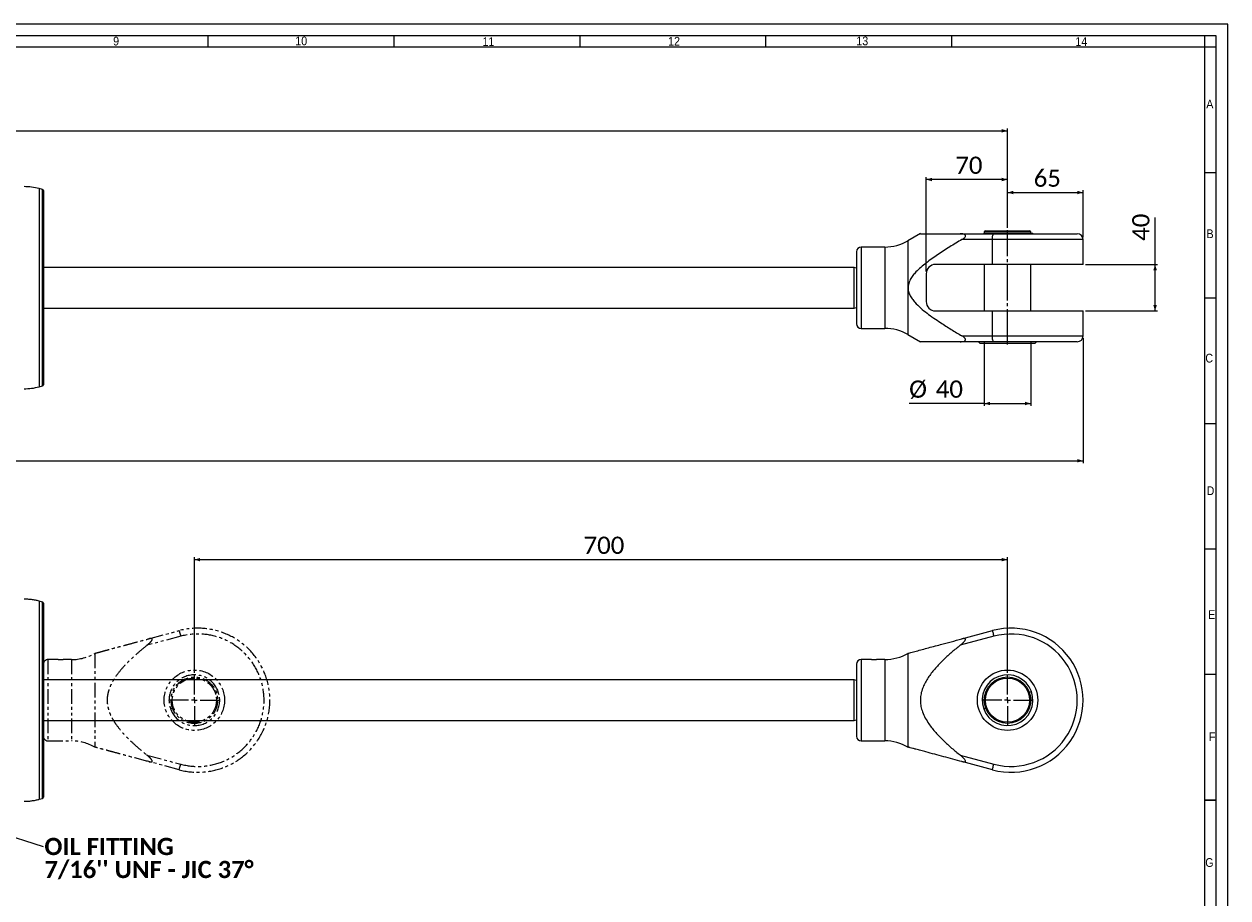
# Model space of a CAD drawing. Header units: millimetres. Extents: x 20 to 2358, y 20 to 1662.
# Tile 7 of 7: x 1322 to 2358, y 910 to 1662. Entities that reach past the tile are written whole.
import ezdxf

# ---------------------------------------------------------------- set-up
doc = ezdxf.new("R2010")
doc.units = ezdxf.units.MM
doc.header["$LTSCALE"] = 2
for name, pattern in [('SLD-Centro', [19.05, 15.24, -1.27, 1.27, -1.27]), ('SLD-Combinazione-di-due-tratteggi', [12.7, 6.35, -1.27, 1.27, -1.27, 1.27, -1.27]), ('SLD-Solido', [0])]:
    doc.linetypes.add(name, pattern=pattern)
doc.styles.add('SLDTEXTSTYLE0', font='GOTHIC.TTF', dxfattribs={"width": 0.913})
doc.styles.add('SLDTEXTSTYLE3', font='CALIBRI.TTF')
doc.styles.add('SLDTEXTSTYLE4', font='CALIBRIB.TTF')
doc.styles.get("Standard").update_dxf_attribs({"font": 'CALIBRIB.TTF'})
doc.dimstyles.new('SLDDIMSTYLE0', dxfattribs={"dimtxt": 14.816667, "dimasz": 5, "dimexe": 0, "dimexo": 0.0625, "dimgap": 3.704167, "dimtad": 1, "dimrnd": 1e-09, "dimzin": 12, "dimdsep": 46, "dimtxsty": 'SLDTEXTSTYLE4', "dimsah": 1, "dimcen": 0.09, "dimadec": 0, "dimazin": 3, "dimtfac": 1, "dimtofl": 0, "dimtmove": 0, "dimatfit": 3, "dimfxl": 0, "dimfrac": 2, "dimtolj": 1, "dimtzin": 12, "dimarcsym": 0})
doc.dimstyles.new('SLDDIMSTYLE1', dxfattribs={"dimtxt": 0.18, "dimasz": 5, "dimexe": 0, "dimexo": 0.0625, "dimgap": 0, "dimtad": 0, "dimtih": 1, "dimtoh": 1, "dimdec": 0, "dimrnd": 1e-09, "dimzin": 0, "dimdsep": 46, "dimtxsty": 'Standard', "dimsah": 1, "dimcen": 0.09, "dimadec": 0, "dimazin": 0, "dimtfac": 5, "dimtdec": 0, "dimtofl": 0, "dimtmove": 0, "dimatfit": 3, "dimfxl": 0, "dimfrac": 2, "dimtolj": 1, "dimtzin": 0, "dimarcsym": 0})

# ---------------------------------------------------------------- blocks, each defined once
blk = doc.blocks.new('_D')
at = {"color": 7, "linetype": 'SLD-Solido', "lineweight": 0}
for p, q in [((226.5, 1486.6), (226.5, 1572.1)), ((226.5, 1570.1), (2168.3, 1570.1)), ((2168.3, 1486.6), (2168.3, 1572.1))]:
    blk.add_line(p, q, dxfattribs=at)
for points in [[(226.5, 1570.1), (231.5, 1568.6), (231.5, 1571.6)], [(2168.3, 1570.1), (2163.3, 1571.6), (2163.3, 1568.6)]]:
    blk.add_solid(points, dxfattribs=at)
at = {"color": 7, "linetype": 'SLD-Solido', "lineweight": 0, "insert": (1164.8, 1589.8), "char_height": 14.82, "attachment_point": 1, "style": 'SLDTEXTSTYLE3'}
blk.add_mtext('1941,81', dxfattribs=at)
blk = doc.blocks.new('_D_1')
at = {"color": 7, "linetype": 'SLD-Solido', "lineweight": 0}
for p, q in [((159.5, 1391.6), (159.5, 1284.1)), ((2233.3, 1391.6), (2233.3, 1284.1)), ((159.5, 1286.1), (2233.3, 1286.1))]:
    blk.add_line(p, q, dxfattribs=at)
for points in [[(159.5, 1286.1), (164.5, 1284.6), (164.5, 1287.6)], [(2233.3, 1286.1), (2228.3, 1287.6), (2228.3, 1284.6)]]:
    blk.add_solid(points, dxfattribs=at)
at = {"color": 7, "linetype": 'SLD-Solido', "lineweight": 0, "insert": (1163.8, 1305.8), "char_height": 14.82, "attachment_point": 1, "style": 'SLDTEXTSTYLE3'}
blk.add_mtext('2073,81', dxfattribs=at)
blk = doc.blocks.new('_D_2')
at = {"color": 7, "linetype": 'SLD-Solido', "lineweight": 0}
for p, q in [((2148.3, 1388.1), (2148.3, 1333.4)), ((2188.3, 1388.1), (2188.3, 1333.4)), ((2148.3, 1335.4), (2083.6, 1335.4)), ((2148.3, 1335.4), (2188.3, 1335.4))]:
    blk.add_line(p, q, dxfattribs=at)
for points in [[(2148.3, 1335.4), (2153.3, 1333.9), (2153.3, 1336.9)], [(2188.3, 1335.4), (2183.3, 1336.9), (2183.3, 1333.9)]]:
    blk.add_solid(points, dxfattribs=at)
at = {"color": 7, "linetype": 'SLD-Solido', "lineweight": 0, "char_height": 14.82, "attachment_point": 1, "style": 'SLDTEXTSTYLE3'}
for s, insert in [('%%c', (2083.6, 1355.2)), ('40', (2106.5, 1355.2))]:
    blk.add_mtext(s, dxfattribs=dict(at, insert=insert))
blk = doc.blocks.new('_D_3')
at = {"color": 7, "linetype": 'SLD-Solido', "lineweight": 0}
for p, q in [((2295.3, 1455.1), (2295.3, 1495.4)), ((2235.3, 1455.1), (2297.3, 1455.1)), ((2295.3, 1415.1), (2295.3, 1455.1)), ((2235.3, 1415.1), (2297.3, 1415.1))]:
    blk.add_line(p, q, dxfattribs=at)
for points in [[(2295.3, 1455.1), (2293.8, 1450.1), (2296.8, 1450.1)], [(2295.3, 1415.1), (2296.8, 1420.1), (2293.8, 1420.1)]]:
    blk.add_solid(points, dxfattribs=at)
at = {"color": 7, "linetype": 'SLD-Solido', "lineweight": 0, "insert": (2275.6, 1475.4), "char_height": 14.82, "attachment_point": 1, "rotation": 90, "style": 'SLDTEXTSTYLE3'}
blk.add_mtext('40', dxfattribs=at)
blk = doc.blocks.new('_D_4')
at = {"color": 7, "linetype": 'SLD-Solido', "lineweight": 0}
for p, q in [((2168.3, 1486.6), (2168.3, 1519)), ((2168.3, 1517), (2233.3, 1517)), ((2233.3, 1478.6), (2233.3, 1519))]:
    blk.add_line(p, q, dxfattribs=at)
for points in [[(2168.3, 1517), (2173.3, 1515.5), (2173.3, 1518.5)], [(2233.3, 1517), (2228.3, 1518.5), (2228.3, 1515.5)]]:
    blk.add_solid(points, dxfattribs=at)
at = {"color": 7, "linetype": 'SLD-Solido', "lineweight": 0, "insert": (2190.8, 1536.8), "char_height": 14.82, "attachment_point": 1, "style": 'SLDTEXTSTYLE3'}
blk.add_mtext('65', dxfattribs=at)
blk = doc.blocks.new('_D_5')
at = {"color": 7, "linetype": 'SLD-Solido', "lineweight": 0}
for p, q in [((2098.3, 1449.1), (2098.3, 1530.2)), ((2168.3, 1528.2), (2098.3, 1528.2)), ((2168.3, 1486.6), (2168.3, 1530.2))]:
    blk.add_line(p, q, dxfattribs=at)
for points in [[(2098.3, 1528.2), (2103.3, 1526.7), (2103.3, 1529.7)], [(2168.3, 1528.2), (2163.3, 1529.7), (2163.3, 1526.7)]]:
    blk.add_solid(points, dxfattribs=at)
at = {"color": 7, "linetype": 'SLD-Solido', "lineweight": 0, "insert": (2123.3, 1547.9), "char_height": 14.82, "attachment_point": 1, "style": 'SLDTEXTSTYLE3'}
blk.add_mtext('70', dxfattribs=at)
blk = doc.blocks.new('_D_10')
at = {"color": 7, "linetype": 'SLD-Solido', "lineweight": 0}
for p, q in [((1468.3, 1103.5), (1468.3, 1203)), ((2168.3, 1103.5), (2168.3, 1203)), ((1468.3, 1201), (2168.3, 1201))]:
    blk.add_line(p, q, dxfattribs=at)
for points in [[(1468.3, 1201), (1473.3, 1199.5), (1473.3, 1202.5)], [(2168.3, 1201), (2163.3, 1202.5), (2163.3, 1199.5)]]:
    blk.add_solid(points, dxfattribs=at)
at = {"color": 7, "linetype": 'SLD-Solido', "lineweight": 0, "insert": (1803.3, 1220.8), "char_height": 14.82, "attachment_point": 1, "style": 'SLDTEXTSTYLE3'}
blk.add_mtext('700', dxfattribs=at)
blk = doc.blocks.new('SW_NOTE_3')
at = {"color": 0, "linetype": 'Continuous', "lineweight": 0, "char_height": 14.817, "attachment_point": 1, "style": 'SLDTEXTSTYLE4'}
for s, insert in [('OIL FITTING', (1.2, 7.3)), ("7/16'' UNF - JIC 37°", (1.2, -12.5))]:
    blk.add_mtext(s, dxfattribs=dict(at, insert=insert))
blk = doc.blocks.new('SW_CENTERMARKSYMBOL_0')
at = {"color": 0, "linetype": 'SLD-Solido', "lineweight": 0}
for p, q in [((0, 5), (0, 21.5)), ((-5, 0), (-21.5, 0)), ((0, 0), (-2.5, 0)), ((0, 0), (0, 2.5)), ((0, 0), (0, -2.5)), ((0, 0), (2.5, 0)), ((5, 0), (21.5, 0)), ((0, -5), (0, -21.5))]:
    blk.add_line(p, q, dxfattribs=at)
blk = doc.blocks.new('SW_CENTERMARKSYMBOL_1')
at = {"color": 0, "linetype": 'SLD-Solido', "lineweight": 0}
for p, q in [((0, 5), (0, 21.5)), ((-5, 0), (-21.5, 0)), ((0, 0), (-2.5, 0)), ((0, 0), (0, 2.5)), ((0, 0), (0, -2.5)), ((0, 0), (2.5, 0)), ((5, 0), (21.5, 0)), ((0, -5), (0, -21.5))]:
    blk.add_line(p, q, dxfattribs=at)

msp = doc.modelspace()

# ---------------------------------------------------------------- linework, layer by layer
at = {"color": 7, "linetype": 'SLD-Solido', "lineweight": 0}
for p, q in [((2358, 1662), (20, 1662)), ((2358, 20), (2358, 1662)), ((2348, 1652), (30, 1652)), ((1480, 1652), (1480, 1642)), ((1640, 1652), (1640, 1642)), ((1800, 1652), (1800, 1642)), ((1960, 1652), (1960, 1642)), ((2120, 1652), (2120, 1642)), ((2338, 1642), (2338, 1652)), ((2348, 30), (2348, 1652)), ((2348, 1642), (2338, 1642)), ((2348, 1534), (2338, 1534)), ((2348, 1426), (2338, 1426)), ((2348, 1318), (2338, 1318)), ((2348, 1210), (2338, 1210)), ((2348, 1102), (2338, 1102)), ((2348, 994), (2338, 994)), ((2338, 994), (2348, 994))]:
    msp.add_line(p, q, dxfattribs=at)
at = {"color": 7, "linetype": 'SLD-Solido', "lineweight": 15}
for p, q in [((2338, 1642), (40, 1642)), ((2338, 40), (2338, 1642)), ((1337.57, 1519.593), (1334.67, 1520.371)), ((1338.312, 1518.627), (1338.312, 1435.074)), ((2147.801, 1482.074), (2147.801, 1481.574)), ((2147.801, 1482.074), (2190.147, 1482.074)), ((2149.316, 1484.074), (2148.316, 1483.074)), ((2148.316, 1483.074), (2148.316, 1482.074)), ((2188.316, 1483.074), (2148.316, 1483.074)), ((2149.316, 1484.074), (2187.316, 1484.074)), ((2188.316, 1483.074), (2187.316, 1484.074)), ((2188.316, 1482.074), (2188.316, 1483.074)), ((2190.147, 1481.574), (2190.147, 1482.074)), ((2093.268, 1481.594), (2082.598, 1475.433)), ((2127.531, 1481.574), (2156.532, 1481.574)), ((2155.235, 1476.574), (2129.092, 1476.574)), ((2155.235, 1455.074), (2155.235, 1476.574)), ((2156.532, 1481.574), (2228.316, 1481.574)), ((2233.316, 1455.074), (2233.316, 1476.574)), ((2038.316, 1466.074), (2038.316, 1404.074)), ((2062.598, 1470.074), (2042.316, 1470.074)), ((2036.316, 1452.574), (1338.312, 1452.574)), ((2038.316, 1452.038), (2036.316, 1452.574)), ((2036.316, 1417.574), (2036.316, 1452.574)), ((2155.235, 1455.074), (2106.316, 1455.074)), ((2148.316, 1455.074), (2148.316, 1415.074)), ((2233.316, 1455.074), (2155.235, 1455.074)), ((2188.316, 1415.074), (2188.316, 1455.074)), ((2098.316, 1447.074), (2098.316, 1423.074)), ((1338.312, 1435.074), (1338.312, 1351.521)), ((1338.312, 1417.574), (2036.316, 1417.574)), ((2036.316, 1417.574), (2038.316, 1418.11)), ((2106.316, 1415.074), (2155.235, 1415.074)), ((2155.235, 1393.574), (2155.235, 1415.074)), ((2155.235, 1415.074), (2233.316, 1415.074)), ((2233.316, 1393.574), (2233.316, 1415.074)), ((2042.316, 1400.074), (2062.598, 1400.074)), ((2082.598, 1394.715), (2093.267, 1388.555)), ((2129.092, 1393.574), (2155.235, 1393.574)), ((2156.532, 1388.574), (2127.531, 1388.574)), ((2143.316, 1388.574), (2144.816, 1387.074)), ((2191.816, 1387.074), (2144.816, 1387.074)), ((2228.316, 1388.574), (2156.532, 1388.574)), ((2191.816, 1387.074), (2193.316, 1388.574)), ((1334.67, 1349.778), (1337.57, 1350.555)), ((1337.57, 1164.516), (1334.67, 1165.294)), ((1338.312, 1163.55), (1338.312, 996.444)), ((2156.532, 1135.047), (2127.531, 1127.258)), ((2129.092, 1132.855), (2155.235, 1139.876)), ((2082.658, 1120.391), (2082.598, 1120.356)), ((2038.316, 1110.997), (2038.316, 1048.997)), ((2051.216, 1114.997), (2042.316, 1114.997)), ((2062.598, 1114.997), (2055.39, 1114.997)), ((2036.316, 1097.497), (1338.312, 1097.497)), ((2038.316, 1096.961), (2036.316, 1097.497)), ((2036.316, 1062.497), (2036.316, 1097.497)), ((2187.11, 1086.838), (2188.83, 1087.464)), ((2147.801, 1072.531), (2149.522, 1073.157)), ((1338.312, 1062.497), (2036.316, 1062.497)), ((2036.316, 1062.497), (2038.316, 1063.033)), ((2042.316, 1044.997), (2062.598, 1044.997)), ((2082.598, 1039.638), (2082.658, 1039.603)), ((2127.531, 1032.736), (2156.532, 1024.948)), ((2155.235, 1020.119), (2129.092, 1027.14)), ((1334.67, 994.701), (1337.57, 995.478))]:
    msp.add_line(p, q, dxfattribs=at)
at = {"color": 8, "linetype": 'SLD-Solido', "lineweight": 15}
for p, q in [((1334.67, 1520.371), (1334.67, 1349.778)), ((1337.57, 1435.074), (1337.57, 1519.593)), ((2082.598, 1475.433), (2082.598, 1394.715)), ((2233.316, 1476.574), (2155.235, 1476.574)), ((2042.316, 1470.074), (2042.316, 1400.074)), ((2062.598, 1470.074), (2062.598, 1400.074)), ((1337.57, 1350.555), (1337.57, 1435.074)), ((2155.235, 1393.574), (2233.316, 1393.574)), ((1334.67, 1165.294), (1334.67, 994.701)), ((1337.57, 995.478), (1337.57, 1164.516)), ((2082.598, 1120.356), (2082.598, 1039.638)), ((2042.316, 1114.997), (2042.316, 1044.997)), ((2062.598, 1114.997), (2062.598, 1044.997))]:
    msp.add_line(p, q, dxfattribs=at)
at = {"color": 7, "linetype": 'SLD-Centro', "lineweight": 0}
msp.add_line((2168.316, 1386.074), (2168.316, 1484.574), dxfattribs=at)
at = {"color": 7, "linetype": 'SLD-Combinazione-di-due-tratteggi', "lineweight": 0}
for p, q in [((1337.57, 1164.516), (1334.67, 1165.294)), ((1338.312, 1163.55), (1338.312, 996.444)), ((1456.528, 1135.047), (1427.527, 1127.258)), ((1429.088, 1132.855), (1455.231, 1139.876)), ((1382.654, 1120.391), (1382.594, 1120.356)), ((1351.212, 1114.997), (1342.312, 1114.997)), ((1362.594, 1114.997), (1355.386, 1114.997)), ((1487.105, 1086.838), (1488.826, 1087.464)), ((1447.797, 1072.531), (1449.518, 1073.157)), ((1342.312, 1044.997), (1362.594, 1044.997)), ((1382.594, 1039.638), (1382.654, 1039.603)), ((1427.527, 1032.736), (1456.528, 1024.948)), ((1455.231, 1020.119), (1429.088, 1027.14)), ((1334.67, 994.701), (1337.57, 995.478))]:
    msp.add_line(p, q, dxfattribs=at)
at = {"color": 8, "linetype": 'SLD-Combinazione-di-due-tratteggi', "lineweight": 0}
for p, q in [((1334.67, 1165.294), (1334.67, 994.701)), ((1337.57, 995.478), (1337.57, 1164.516)), ((1382.594, 1120.356), (1382.594, 1039.638)), ((1342.312, 1114.997), (1342.312, 1044.997)), ((1362.594, 1114.997), (1362.594, 1044.997))]:
    msp.add_line(p, q, dxfattribs=at)
at = {"color": 7, "linetype": 'SLD-Solido', "lineweight": 15, "flags": 128}
for points in [[(2155.235, 1476.574), (2155.26, 1477.55), (2155.334, 1478.488), (2155.454, 1479.352), (2155.615, 1480.11), (2155.811, 1480.732), (2156.036, 1481.194), (2156.279, 1481.478), (2156.532, 1481.574)], [(2156.532, 1388.574), (2156.279, 1388.67), (2156.036, 1388.955), (2155.811, 1389.417), (2155.615, 1390.039), (2155.454, 1390.796), (2155.334, 1391.661), (2155.26, 1392.599), (2155.235, 1393.574)], [(2155.235, 1139.876), (2155.26, 1139.783), (2155.334, 1139.508), (2155.454, 1139.062), (2155.615, 1138.461), (2155.811, 1137.729), (2156.036, 1136.895), (2156.279, 1135.989), (2156.532, 1135.047)], [(2155.235, 1020.119), (2155.26, 1020.212), (2155.334, 1020.487), (2155.454, 1020.933), (2155.615, 1021.533), (2155.811, 1022.265), (2156.036, 1023.1), (2156.279, 1024.006), (2156.532, 1024.948)]]:
    msp.add_lwpolyline(points, dxfattribs=at)
at = {"color": 7, "linetype": 'SLD-Combinazione-di-due-tratteggi', "lineweight": 0, "flags": 128}
for points in [[(1455.231, 1139.876), (1455.256, 1139.783), (1455.33, 1139.508), (1455.449, 1139.062), (1455.611, 1138.461), (1455.807, 1137.729), (1456.031, 1136.895), (1456.275, 1135.989), (1456.528, 1135.047)], [(1455.231, 1020.119), (1455.256, 1020.212), (1455.33, 1020.487), (1455.449, 1020.933), (1455.611, 1021.533), (1455.807, 1022.265), (1456.031, 1023.1), (1456.275, 1024.006), (1456.528, 1024.948)]]:
    msp.add_lwpolyline(points, dxfattribs=at)
at = {"color": 7, "linetype": 'SLD-Combinazione-di-due-tratteggi', "lineweight": 0}
for radius in [26, 20, 19]:
    msp.add_circle((1468.312, 1079.997), radius, dxfattribs=at)
at = {"color": 7, "linetype": 'SLD-Solido', "lineweight": 15}
for radius in [26, 20, 19]:
    msp.add_circle((2168.316, 1079.997), radius, dxfattribs=at)
for centre, radius, start, end in [((1321.729, 1472.074), 50, 75, 90), ((1337.312, 1518.627), 1, 0, 75), ((2062.598, 1510.074), 40, 270, 300), ((2228.316, 1476.574), 5, 0, 90), ((2042.316, 1466.074), 4, 90, 180), ((2106.316, 1447.074), 8, 90, 180), ((2106.316, 1423.074), 8, 180, 270), ((2042.316, 1404.074), 4, 180, 270), ((2062.598, 1360.074), 40, 60, 90), ((2228.316, 1393.574), 5, 270, 0), ((1321.729, 1398.074), 50, 270, 285), ((1337.312, 1351.521), 1, 285, 0), ((1321.729, 1116.997), 50, 75, 90), ((1337.312, 1163.55), 1, 0, 75), ((2171.316, 1079.997), 62, 254.967562, 105.032438), ((2171.316, 1079.997), 57, 254.967562, 105.032438), ((2062.598, 1154.997), 40, 270, 300), ((2042.316, 1110.997), 4, 90, 180), ((2168.316, 1079.997), 21.831, 20, 200), ((2168.316, 1079.997), 21.831, 200, 20), ((2042.316, 1048.997), 4, 180, 270), ((2062.598, 1004.997), 40, 60, 90), ((1337.312, 996.444), 1, 285, 0), ((1321.729, 1042.997), 50, 270, 285)]:
    msp.add_arc(centre, radius, start, end, dxfattribs=at)
at = {"color": 7, "linetype": 'SLD-Combinazione-di-due-tratteggi', "lineweight": 0}
for centre, radius, start, end in [((1321.729, 1116.997), 50, 75, 90), ((1337.312, 1163.55), 1, 0, 75), ((1471.312, 1079.997), 62, 254.967562, 105.032438), ((1471.312, 1079.997), 57, 254.967562, 105.032438), ((1362.594, 1154.997), 40, 270, 300), ((1342.312, 1110.997), 4, 90, 180), ((1468.312, 1079.997), 21.831, 20, 200), ((1468.312, 1079.997), 21.831, 200, 20), ((1342.312, 1048.997), 4, 180, 270), ((1362.594, 1004.997), 40, 60, 90), ((1337.312, 996.444), 1, 285, 0), ((1321.729, 1042.997), 50, 270, 285)]:
    msp.add_arc(centre, radius, start, end, dxfattribs=at)
at = {"color": 7, "linetype": 'SLD-Solido', "lineweight": 15}
for points, knots in [([(2129.092, 1476.574), (2125.554, 1474.469), (2118.48, 1470.258), (2108.067, 1463.6), (2099.8, 1457.668), (2093.609, 1452.644), (2089.822, 1449.066), (2086.755, 1445.574), (2084.787, 1442.65), (2083.535, 1439.984), (2082.837, 1437.7), (2082.569, 1435.309), (2082.792, 1432.32), (2083.947, 1428.975), (2086.025, 1425.552), (2089.187, 1421.709), (2093.481, 1417.492), (2098.947, 1413.039), (2104.687, 1408.959), (2111.625, 1404.345), (2119.732, 1399.166), (2125.972, 1395.438), (2129.092, 1393.574)], [0, 0, 0, 0, 0.09687172, 0.19374164, 0.29049992, 0.33548728, 0.38043553, 0.41204402, 0.44357145, 0.46173534, 0.47986949, 0.49822639, 0.51658018, 0.54815409, 0.57848239, 0.60890244, 0.66370625, 0.71869492, 0.77388217, 0.8289565, 0.91447482, 1, 1, 1, 1]), ([(2093.28, 1481.574), (2093.265, 1481.574), (2093.122, 1481.574), (2093.695, 1481.574), (2095.06, 1481.574), (2097.409, 1481.574), (2101.126, 1481.574), (2106.309, 1481.574), (2112.972, 1481.574), (2120.06, 1481.574), (2125.041, 1481.574), (2127.531, 1481.574)], [0, 0, 0, 0, 0.009264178, 0.08932791, 0.171757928, 0.266907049, 0.363738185, 0.520853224, 0.678191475, 0.839076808, 1, 1, 1, 1]), ([(2129.092, 1476.574), (2129.8, 1477.023), (2130.764, 1477.633), (2131.674, 1478.656), (2132.002, 1479.259), (2132.095, 1479.759), (2131.989, 1480.254), (2131.535, 1480.818), (2130.541, 1481.267), (2129.132, 1481.534), (2128.068, 1481.561), (2127.531, 1481.574)], [0, 0, 0, 0, 0.20860429, 0.28403992, 0.33525997, 0.38679399, 0.43317501, 0.51027788, 0.6574879, 0.82713652, 1, 1, 1, 1]), ([(2127.531, 1388.574), (2128.171, 1388.594), (2129.468, 1388.634), (2130.896, 1388.982), (2131.719, 1389.529), (2132.031, 1389.99), (2132.092, 1390.499), (2131.945, 1391.029), (2131.533, 1391.684), (2130.592, 1392.626), (2129.69, 1393.196), (2129.092, 1393.574)], [0, 0, 0, 0, 0.206782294, 0.418920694, 0.504731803, 0.576459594, 0.625865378, 0.675482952, 0.732361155, 0.822350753, 1, 1, 1, 1]), ([(2127.531, 1388.574), (2125.087, 1388.574), (2120.199, 1388.574), (2113.148, 1388.574), (2106.427, 1388.574), (2101.177, 1388.574), (2097.424, 1388.574), (2095.088, 1388.574), (2093.701, 1388.574), (2093.123, 1388.574), (2093.264, 1388.574), (2093.278, 1388.574)], [0, 0, 0, 0, 0.15790059, 0.31576693, 0.47613323, 0.63626278, 0.73156462, 0.82824309, 0.90840832, 0.9907365, 1, 1, 1, 1]), ([(2082.661, 1120.385), (2082.69, 1120.393), (2082.774, 1120.416), (2083.954, 1120.733), (2086.018, 1121.287), (2089.162, 1122.131), (2093.479, 1123.291), (2098.96, 1124.763), (2104.663, 1126.294), (2111.6, 1128.157), (2119.736, 1130.342), (2125.972, 1132.017), (2129.092, 1132.855)], [0, 0, 0, 0, 0.03314859, 0.09630922, 0.15633756, 0.21782416, 0.32670069, 0.43576012, 0.54679329, 0.65784468, 0.82887011, 1, 1, 1, 1]), ([(2127.531, 1127.258), (2128.171, 1127.794), (2129.468, 1128.878), (2130.896, 1130.329), (2131.719, 1131.458), (2132.031, 1132.101), (2132.092, 1132.581), (2131.945, 1132.917), (2131.533, 1133.148), (2130.592, 1133.211), (2129.69, 1132.997), (2129.092, 1132.855)], [0, 0, 0, 0, 0.206782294, 0.418920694, 0.504731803, 0.576459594, 0.625865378, 0.675482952, 0.732361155, 0.822350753, 1, 1, 1, 1]), ([(2127.531, 1127.258), (2125.144, 1125.305), (2120.365, 1121.394), (2113.473, 1115.208), (2107, 1108.598), (2102.118, 1102.622), (2098.668, 1097.5), (2096.429, 1093.425), (2094.62, 1089.042), (2093.453, 1084.353), (2093.084, 1079.443), (2093.653, 1074.558), (2095.089, 1069.56), (2097.41, 1064.574), (2101.158, 1058.618), (2106.328, 1052.108), (2112.983, 1045.222), (2120.11, 1038.807), (2125.059, 1034.758), (2127.531, 1032.736)], [0, 0, 0, 0, 0.07690474, 0.15396699, 0.23079871, 0.30738813, 0.34598877, 0.38464043, 0.42313328, 0.46390029, 0.50462524, 0.5452137, 0.58585027, 0.63380003, 0.68182445, 0.76105024, 0.8405716, 0.92038094, 1, 1, 1, 1]), ([(2051.216, 1114.997), (2051.239, 1114.996), (2051.285, 1114.993), (2051.646, 1114.973), (2052.179, 1114.951), (2052.844, 1114.935), (2053.562, 1114.933), (2054.25, 1114.945), (2054.837, 1114.966), (2055.237, 1114.987), (2055.427, 1114.998), (2055.397, 1114.996), (2055.39, 1114.996)], [0, 0, 0, 0, 0.10723918, 0.214471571, 0.321833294, 0.429264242, 0.536565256, 0.643731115, 0.750968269, 0.858375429, 0.965784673, 1, 1, 1, 1]), ([(2129.092, 1027.14), (2123.81, 1028.558), (2115.88, 1030.688), (2105.57, 1033.457), (2099.001, 1035.221), (2093.62, 1036.666), (2089.831, 1037.684), (2086.766, 1038.507), (2084.801, 1039.034), (2083.528, 1039.376), (2082.875, 1039.552), (2082.579, 1039.631), (2082.653, 1039.611), (2082.661, 1039.609)], [0, 0, 0, 0, 0.29007758, 0.43554988, 0.58097227, 0.67070167, 0.76084031, 0.82350832, 0.88710555, 0.92303111, 0.95970497, 0.99571715, 1, 1, 1, 1]), ([(2129.092, 1027.14), (2129.8, 1026.972), (2130.764, 1026.744), (2131.674, 1026.898), (2132.002, 1027.152), (2132.095, 1027.503), (2131.989, 1028.009), (2131.535, 1028.853), (2130.536, 1030.041), (2129.13, 1031.411), (2128.065, 1032.294), (2127.531, 1032.736)], [0, 0, 0, 0, 0.20859496, 0.28402722, 0.33524499, 0.3867767, 0.43315565, 0.51025508, 0.65745852, 0.82849881, 1, 1, 1, 1])]:
    msp.add_open_spline(points, degree=3, knots=knots, dxfattribs=at)
at = {"color": 7, "linetype": 'SLD-Combinazione-di-due-tratteggi', "lineweight": 0}
for points, knots in [([(1382.657, 1120.385), (1382.686, 1120.393), (1382.77, 1120.416), (1383.95, 1120.733), (1386.014, 1121.287), (1389.158, 1122.131), (1393.475, 1123.291), (1398.956, 1124.763), (1404.659, 1126.294), (1411.596, 1128.157), (1419.731, 1130.342), (1425.968, 1132.017), (1429.088, 1132.855)], [0, 0, 0, 0, 0.033148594, 0.096309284, 0.156337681, 0.217824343, 0.326700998, 0.435760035, 0.546793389, 0.657845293, 0.828870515, 1, 1, 1, 1]), ([(1427.527, 1127.258), (1428.167, 1127.794), (1429.463, 1128.878), (1430.891, 1130.329), (1431.715, 1131.458), (1432.027, 1132.101), (1432.088, 1132.581), (1431.941, 1132.917), (1431.529, 1133.148), (1430.588, 1133.211), (1429.686, 1132.997), (1429.088, 1132.855)], [0, 0, 0, 0, 0.20678257, 0.41891995, 0.50473164, 0.57645894, 0.62586459, 0.67548226, 0.73236132, 0.82235041, 1, 1, 1, 1]), ([(1427.527, 1127.258), (1425.14, 1125.305), (1420.361, 1121.394), (1413.469, 1115.208), (1406.996, 1108.598), (1402.114, 1102.622), (1398.664, 1097.5), (1396.425, 1093.425), (1394.616, 1089.042), (1393.449, 1084.353), (1393.079, 1079.443), (1393.649, 1074.558), (1395.085, 1069.56), (1397.406, 1064.574), (1401.154, 1058.618), (1406.324, 1052.108), (1412.979, 1045.222), (1420.106, 1038.807), (1425.055, 1034.758), (1427.527, 1032.736)], [0, 0, 0, 0, 0.07690482, 0.15396718, 0.23079891, 0.30738824, 0.34598888, 0.38464053, 0.42313326, 0.46390026, 0.50462522, 0.54521367, 0.5858503, 0.63379995, 0.68182442, 0.76105018, 0.84057159, 0.92038073, 1, 1, 1, 1]), ([(1351.212, 1114.997), (1351.235, 1114.996), (1351.281, 1114.993), (1351.642, 1114.973), (1352.175, 1114.951), (1352.84, 1114.935), (1353.557, 1114.933), (1354.246, 1114.945), (1354.833, 1114.966), (1355.233, 1114.987), (1355.423, 1114.998), (1355.393, 1114.996), (1355.386, 1114.996)], [0, 0, 0, 0, 0.10723908, 0.2144735, 0.32182892, 0.42926397, 0.53656729, 0.64373292, 0.75097011, 0.85837584, 0.96578482, 1, 1, 1, 1]), ([(1429.088, 1027.14), (1423.806, 1028.558), (1415.876, 1030.688), (1405.566, 1033.457), (1398.997, 1035.221), (1393.615, 1036.666), (1389.827, 1037.684), (1386.762, 1038.507), (1384.797, 1039.034), (1383.524, 1039.376), (1382.871, 1039.552), (1382.575, 1039.631), (1382.649, 1039.611), (1382.657, 1039.609)], [0, 0, 0, 0, 0.29007766, 0.43554964, 0.58097221, 0.67070155, 0.76084014, 0.82350828, 0.88710561, 0.92303102, 0.95970504, 0.99571716, 1, 1, 1, 1]), ([(1429.088, 1027.14), (1429.796, 1026.972), (1430.76, 1026.744), (1431.67, 1026.898), (1431.998, 1027.152), (1432.091, 1027.503), (1431.985, 1028.009), (1431.531, 1028.853), (1430.532, 1030.041), (1429.126, 1031.411), (1428.061, 1032.294), (1427.527, 1032.736)], [0, 0, 0, 0, 0.20859631, 0.28402852, 0.33524706, 0.38677855, 0.43315755, 0.51025669, 0.65745931, 0.82850079, 1, 1, 1, 1])]:
    msp.add_open_spline(points, degree=3, knots=knots, dxfattribs=at)

# ---------------------------------------------------------------- block references
at = {"color": 7, "linetype": 'SLD-Solido', "lineweight": 0}
for name, p in [('SW_CENTERMARKSYMBOL_1', (1468.312, 1079.997)), ('SW_CENTERMARKSYMBOL_0', (2168.316, 1079.997))]:
    msp.add_blockref(name, p, dxfattribs=at)
at = {"color": 7, "linetype": 'Continuous', "lineweight": 0}
msp.add_blockref('SW_NOTE_3', (1338.062, 954.228), dxfattribs=at)

# ---------------------------------------------------------------- texts
at = {"color": 7, "linetype": 'Continuous', "lineweight": 0, "char_height": 7.524, "attachment_point": 1, "style": 'SLDTEXTSTYLE0'}
for s, insert in [('9', (1398.387, 1651.129)), ('10', (1555.205, 1651.268)), ('11', (1716.326, 1650.681)), ('12', (1876.122, 1650.96)), ('13', (2038.153, 1651.239)), ('14', (2226.687, 1650.705)), ('A', (2339.358, 1596.947)), ('B', (2339.54, 1485.267)), ('C', (2338.553, 1378.207)), ('D', (2339.68, 1264.101)), ('E', (2340.925, 1157.505)), ('F', (2341.613, 1052.349)), ('G', (2338.512, 944.04))]:
    msp.add_mtext(s, dxfattribs=dict(at, insert=insert))

# ---------------------------------------------------------------- dimensions: what is measured, and where the dimension line sits
at = {"color": 7, "linetype": 'SLD-Solido', "lineweight": 0}
for base, p1, p2, picture, middle in [((2168.316, 1570.074), (226.502, 1484.574), (2168.316, 1484.574), '_D', (1197.409, 1570.074)), ((2098.316, 1528.19), (2168.316, 1484.574), (2098.316, 1447.074), '_D_5', (2133.316, 1528.19)), ((2233.316, 1517.009), (2168.316, 1484.574), (2233.316, 1476.574), '_D_4', (2200.816, 1517.009)), ((2233.316, 1286.074), (159.502, 1393.574), (2233.316, 1393.574), '_D_1', (1196.409, 1286.074)), ((2168.316, 1200.997), (1468.312, 1101.497), (2168.316, 1101.497), '_D_10', (1818.314, 1200.997))]:
    dim = msp.add_linear_dim(base=base, p1=p1, p2=p2, dimstyle='SLDDIMSTYLE0', dxfattribs=at)
    dim.commit()
    dim.dimension.update_dxf_attribs({"geometry": picture, "text_midpoint": middle, "dimtype": 160})
dim = msp.add_linear_dim(base=(2295.316, 1455.074), p1=(2233.316, 1415.074), p2=(2233.316, 1455.074), angle=90, dimstyle='SLDDIMSTYLE0', dxfattribs=at)
dim.commit()
dim.dimension.update_dxf_attribs({"geometry": '_D_3', "text_midpoint": (2295.316, 1485.395), "dimtype": 160})
dim = msp.add_linear_dim(base=(2188.316, 1335.422), p1=(2148.316, 1390.074), p2=(2188.316, 1390.074), text='%%c<>', dimstyle='SLDDIMSTYLE0', dxfattribs=at)
dim.commit()
dim.dimension.update_dxf_attribs({"geometry": '_D_2', "text_midpoint": (2105.04, 1335.422), "dimtype": 160})

# ---------------------------------------------------------------- leaders
at = {"color": 7, "linetype": 'Continuous', "lineweight": 0}
msp.add_leader([(1257.312, 980.091), (1338.062, 954.228)], dimstyle='SLDDIMSTYLE1', dxfattribs=at)

doc.saveas('drawing.dxf')
